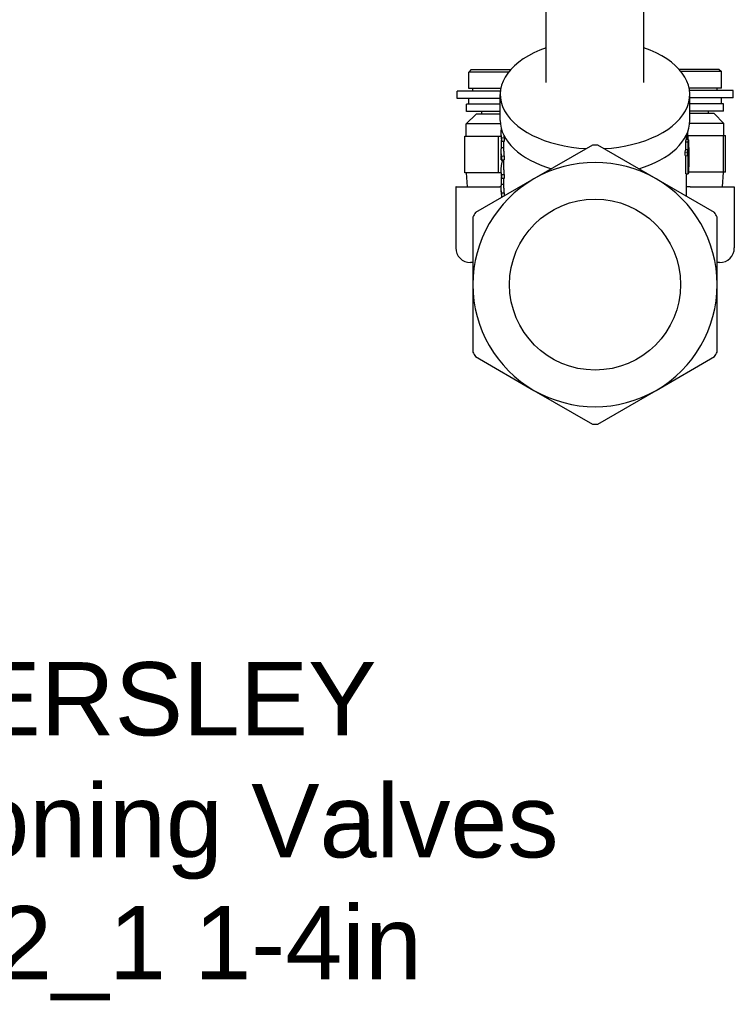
# Model space of a CAD drawing. Header units: millimetres. Extents: x 223 to 519, y 84 to 487.
# Tile 2 of 11: x 369 to 515, y 84 to 286. Entities that reach past the tile are written whole.
import ezdxf
from ezdxf.enums import TextEntityAlignment as Align

# ---------------------------------------------------------------- set-up
doc = ezdxf.new("R2010")
doc.units = ezdxf.units.MM
doc.layers.add('Detail', color=2, linetype='Continuous')
doc.layers.add('TEXT', color=7, linetype='Continuous')
doc.styles.add('fastrack', font='ARIAL.TTF')

msp = doc.modelspace()

# ---------------------------------------------------------------- linework, layer by layer
at = {"layer": 'Detail'}
for p, q in [((476.91, 272.99), (476.91, 294.12)), ((496.91, 272.99), (496.91, 294.12)), ((461.56, 275.63), (461.06, 275.13)), ((461.06, 271.73), (461.06, 275.13)), ((469.24, 275.13), (461.06, 275.13)), ((461.56, 275.63), (469.66, 275.63)), ((504.07, 275.73), (512.26, 275.73)), ((512.76, 275.23), (504.5, 275.23)), ((512.26, 275.73), (512.76, 275.23)), ((512.76, 271.83), (512.76, 275.23)), ((467.55, 271.23), (458.66, 271.23)), ((458.66, 269.73), (458.66, 271.23)), ((467.62, 271.73), (461.06, 271.73)), ((461.91, 271.23), (461.91, 271.73)), ((467.51, 265.21), (467.51, 270.54)), ((512.76, 271.83), (506.18, 271.83)), ((515.16, 271.33), (506.26, 271.33)), ((506.31, 265.21), (506.31, 270.54)), ((511.91, 271.33), (511.91, 271.83)), ((515.16, 269.83), (515.16, 271.33)), ((467.51, 269.73), (458.66, 269.73)), ((467.51, 268.53), (460.61, 268.53)), ((460.61, 267.03), (460.61, 268.53)), ((461.06, 268.53), (461.06, 269.73)), ((515.16, 269.83), (506.31, 269.83)), ((513.21, 268.63), (506.31, 268.63)), ((512.76, 268.63), (512.76, 269.83)), ((513.21, 267.13), (513.21, 268.63)), ((462.56, 266.53), (460.56, 264.53)), ((467.51, 267.03), (460.61, 267.03)), ((467.51, 266.53), (462.56, 266.53)), ((463.71, 266.53), (463.71, 267.03)), ((513.21, 267.13), (506.31, 267.13)), ((511.26, 266.63), (506.31, 266.63)), ((510.11, 266.63), (510.11, 267.13)), ((511.26, 266.63), (513.26, 264.63)), ((467.55, 264.53), (460.56, 264.53)), ((460.56, 262.03), (460.56, 264.53)), ((513.26, 264.63), (506.28, 264.63)), ((513.26, 262.13), (513.26, 264.63)), ((460.29, 262.03), (467.16, 262.03)), ((460.29, 254.53), (460.29, 262.03)), ((467.16, 262.03), (467.71, 262.03)), ((467.16, 254.53), (467.16, 262.03)), ((467.71, 261.94), (467.71, 262.68)), ((505.61, 261.3), (505.61, 262.25)), ((505.9, 262.13), (505.99, 262.13)), ((505.99, 262.13), (513.19, 262.13)), ((505.99, 261.34), (505.99, 262.13)), ((513.19, 254.63), (513.19, 262.13)), ((513.19, 262.13), (513.61, 262.13)), ((513.61, 254.63), (513.61, 262.13)), ((467.75, 259.65), (467.75, 261.2)), ((468.3, 261.65), (467.8, 261.62)), ((467.8, 260.88), (467.8, 261.62)), ((468.3, 260.91), (467.8, 260.88)), ((468.21, 258.91), (468.21, 260.91)), ((468.3, 261.65), (468.3, 260.91)), ((486.37, 260.18), (474.41, 253.28)), ((499.41, 253.28), (487.45, 260.18)), ((505.47, 260.86), (505.97, 260.82)), ((505.47, 259.29), (505.47, 260.86)), ((505.55, 261.31), (506.05, 261.28)), ((505.61, 261.33), (506.06, 261.34)), ((505.97, 259.26), (505.97, 260.82)), ((506.05, 261.28), (506.05, 259.72)), ((506.11, 259.84), (506.11, 260.58)), ((467.71, 258.17), (467.71, 258.91)), ((467.71, 257.16), (467.71, 258.01)), ((468.21, 259.63), (467.75, 259.65)), ((505.35, 258.8), (505.84, 258.75)), ((505.35, 258.06), (505.35, 258.8)), ((505.35, 258.06), (505.84, 258.01)), ((505.47, 259.29), (505.97, 259.26)), ((505.47, 254.3), (505.47, 258.05)), ((505.84, 258.01), (505.84, 258.75)), ((505.97, 254.27), (505.97, 258.52)), ((506.05, 256.03), (506.05, 258.98)), ((506.11, 257.95), (506.11, 259.07)), ((468.3, 257.88), (467.8, 257.85)), ((467.8, 257.11), (467.8, 257.85)), ((468.3, 257.14), (467.8, 257.11)), ((468.21, 255.14), (468.21, 257.14)), ((468.3, 257.88), (468.3, 257.14)), ((467.16, 254.53), (460.29, 254.53)), ((460.81, 251.63), (460.63, 254.53)), ((467.71, 254.53), (467.16, 254.53)), ((467.71, 254.4), (467.71, 255.14)), ((468.3, 254.11), (467.8, 254.08)), ((467.8, 253.35), (467.8, 254.08)), ((468.3, 254.11), (468.3, 253.37)), ((505.47, 254.3), (505.97, 254.27)), ((505.61, 249.7), (505.61, 254.3)), ((513.19, 254.63), (506.04, 254.63)), ((513, 251.63), (513.19, 254.63)), ((513.61, 254.63), (513.19, 254.63)), ((474.41, 253.28), (462.45, 246.37)), ((467.75, 252.11), (467.75, 253.66)), ((468.21, 252.09), (467.75, 252.11)), ((468.3, 253.37), (467.8, 253.35)), ((468.21, 251.37), (468.21, 253.37)), ((511.37, 246.37), (499.41, 253.28)), ((458.41, 251.53), (458.41, 239.13)), ((458.51, 251.63), (467.41, 251.63)), ((467.72, 251.63), (467.41, 251.63)), ((467.71, 250.63), (467.71, 251.37)), ((468.3, 250.34), (467.8, 250.32)), ((467.8, 249.58), (467.8, 250.32)), ((468.3, 250.34), (468.3, 249.75)), ((506.41, 251.63), (505.61, 251.63)), ((506.41, 251.63), (515.41, 251.63)), ((515.41, 251.63), (515.41, 239.13)), ((468.02, 249.59), (467.8, 249.58)), ((461.91, 245.44), (461.91, 231.63)), ((511.91, 231.63), (511.91, 245.44)), ((461.91, 236.13), (461.41, 236.13)), ((512.41, 236.13), (511.91, 236.13)), ((461.91, 231.63), (461.91, 217.82)), ((511.91, 217.82), (511.91, 231.63)), ((462.45, 216.88), (474.41, 209.98)), ((499.41, 209.98), (511.37, 216.88)), ((474.41, 209.98), (486.37, 203.07)), ((487.45, 203.07), (499.41, 209.98))]:
    msp.add_line(p, q, dxfattribs=at)
at = {"layer": 'Detail', "flags": 128}
for points in [[(467.8, 261.62), (467.79, 261.7), (467.78, 261.77), (467.76, 261.85), (467.76, 261.92), (467.75, 262), (467.74, 262.08), (467.73, 262.15), (467.73, 262.23), (467.72, 262.3), (467.72, 262.38), (467.71, 262.46), (467.71, 262.53), (467.71, 262.61), (467.71, 262.68), (467.71, 262.76), (467.71, 262.84), (467.72, 262.91), (467.72, 262.99), (467.72, 263.06), (467.73, 263.14), (467.73, 263.22), (467.74, 263.29), (467.75, 263.37), (467.76, 263.44)], [(505.93, 261.34), (505.92, 261.4), (505.92, 261.47), (505.92, 261.53), (505.92, 261.59), (505.92, 261.66), (505.91, 261.72), (505.91, 261.78), (505.91, 261.85), (505.91, 261.91), (505.9, 261.97), (505.9, 262.04), (505.9, 262.1), (505.9, 262.16), (505.9, 262.23), (505.89, 262.29), (505.89, 262.35), (505.89, 262.42), (505.89, 262.48), (505.88, 262.54), (505.88, 262.61), (505.88, 262.67), (505.88, 262.73), (505.87, 262.8), (505.87, 262.86)], [(467.71, 261.94), (467.71, 261.89), (467.71, 261.85), (467.71, 261.81), (467.71, 261.76), (467.71, 261.72), (467.72, 261.67), (467.72, 261.63), (467.72, 261.59), (467.72, 261.54), (467.73, 261.5), (467.73, 261.45), (467.73, 261.41), (467.74, 261.37), (467.74, 261.32), (467.75, 261.28), (467.75, 261.23), (467.75, 261.19), (467.76, 261.15), (467.77, 261.1), (467.77, 261.06), (467.78, 261.01), (467.78, 260.97), (467.79, 260.93), (467.8, 260.88)], [(505.97, 260.82), (505.97, 260.84), (505.98, 260.86), (505.98, 260.88), (505.99, 260.9), (505.99, 260.92), (505.99, 260.94), (506, 260.96), (506, 260.98), (506, 261), (506.01, 261.02), (506.01, 261.03), (506.02, 261.05), (506.02, 261.07), (506.02, 261.09), (506.02, 261.11), (506.03, 261.13), (506.03, 261.15), (506.03, 261.17), (506.04, 261.19), (506.04, 261.21), (506.04, 261.23), (506.05, 261.25), (506.05, 261.27), (506.05, 261.28)], [(506.05, 259.72), (506.06, 259.78), (506.07, 259.85), (506.08, 259.92), (506.08, 259.99), (506.09, 260.06), (506.09, 260.12), (506.1, 260.19), (506.1, 260.26), (506.11, 260.33), (506.11, 260.39), (506.11, 260.46), (506.11, 260.53), (506.11, 260.6), (506.11, 260.67), (506.11, 260.73), (506.11, 260.8), (506.1, 260.87), (506.1, 260.94), (506.1, 261.01), (506.09, 261.07), (506.09, 261.14), (506.08, 261.21), (506.07, 261.28), (506.06, 261.34)], [(467.8, 257.85), (467.79, 257.93), (467.78, 258), (467.77, 258.08), (467.76, 258.15), (467.75, 258.22), (467.74, 258.3), (467.73, 258.37), (467.73, 258.45), (467.72, 258.52), (467.72, 258.6), (467.71, 258.67), (467.71, 258.75), (467.71, 258.82), (467.71, 258.9), (467.71, 258.97), (467.71, 259.05), (467.71, 259.12), (467.72, 259.2), (467.72, 259.27), (467.73, 259.35), (467.73, 259.42), (467.74, 259.5), (467.75, 259.57), (467.75, 259.65)], [(467.71, 258.17), (467.71, 258.16), (467.71, 258.16), (467.71, 258.15), (467.71, 258.14), (467.71, 258.14), (467.71, 258.13), (467.71, 258.12), (467.71, 258.12), (467.71, 258.11), (467.71, 258.1), (467.71, 258.09), (467.71, 258.09), (467.71, 258.08), (467.71, 258.07), (467.71, 258.07), (467.71, 258.06), (467.71, 258.05), (467.71, 258.05), (467.71, 258.04), (467.71, 258.03), (467.71, 258.03), (467.71, 258.02), (467.71, 258.01), (467.71, 258)], [(467.71, 258), (467.71, 258.01), (467.71, 258.01), (467.71, 258.01), (467.71, 258.01), (467.71, 258.01), (467.71, 258.01), (467.71, 258.01), (467.71, 258.01), (467.71, 258.01), (467.71, 258.01), (467.71, 258.01), (467.71, 258.01), (467.71, 258.02), (467.71, 258.02), (467.71, 258.02), (467.71, 258.02), (467.71, 258.02), (467.71, 258.02), (467.71, 258.02), (467.71, 258.02), (467.71, 258.02), (467.71, 258.02), (467.71, 258.02), (467.71, 258.02)], [(505.84, 258.75), (505.85, 258.77), (505.86, 258.79), (505.86, 258.81), (505.87, 258.83), (505.87, 258.86), (505.88, 258.88), (505.88, 258.9), (505.89, 258.92), (505.9, 258.94), (505.9, 258.96), (505.91, 258.98), (505.91, 259), (505.92, 259.02), (505.92, 259.04), (505.93, 259.07), (505.93, 259.09), (505.94, 259.11), (505.94, 259.13), (505.95, 259.15), (505.95, 259.17), (505.96, 259.19), (505.96, 259.21), (505.97, 259.23), (505.97, 259.26)], [(505.97, 258.52), (505.97, 258.49), (505.96, 258.47), (505.96, 258.45), (505.95, 258.43), (505.95, 258.41), (505.94, 258.39), (505.94, 258.37), (505.93, 258.35), (505.93, 258.33), (505.92, 258.31), (505.92, 258.28), (505.91, 258.26), (505.91, 258.24), (505.9, 258.22), (505.9, 258.2), (505.89, 258.18), (505.88, 258.16), (505.88, 258.14), (505.87, 258.12), (505.87, 258.1), (505.86, 258.07), (505.86, 258.05), (505.85, 258.03), (505.84, 258.01)], [(506.11, 257.95), (506.11, 257.81), (506.11, 257.68), (506.11, 257.54), (506.11, 257.4), (506.11, 257.26), (506.11, 257.12), (506.1, 256.99), (506.1, 256.85), (506.1, 256.71), (506.1, 256.57), (506.1, 256.44), (506.09, 256.3), (506.09, 256.16), (506.09, 256.02), (506.08, 255.88), (506.08, 255.75), (506.07, 255.61), (506.07, 255.47), (506.07, 255.33), (506.06, 255.2), (506.06, 255.06), (506.05, 254.92), (506.04, 254.78), (506.04, 254.65)], [(506.11, 259.67), (506.11, 259.52), (506.11, 259.37), (506.11, 259.22), (506.11, 259.06), (506.11, 258.91), (506.11, 258.76), (506.11, 258.61), (506.11, 258.46), (506.11, 258.3), (506.11, 258.15), (506.1, 258), (506.1, 257.85), (506.1, 257.7), (506.1, 257.55), (506.09, 257.39), (506.09, 257.24), (506.09, 257.09), (506.08, 256.94), (506.08, 256.79), (506.07, 256.64), (506.07, 256.48), (506.06, 256.33), (506.06, 256.18), (506.05, 256.03)], [(467.71, 257.16), (467.71, 257.16), (467.71, 257.16), (467.71, 257.16), (467.71, 257.16), (467.71, 257.15), (467.72, 257.15), (467.72, 257.15), (467.72, 257.15), (467.72, 257.14), (467.73, 257.14), (467.73, 257.14), (467.73, 257.14), (467.74, 257.14), (467.74, 257.13), (467.75, 257.13), (467.75, 257.13), (467.75, 257.13), (467.76, 257.13), (467.77, 257.12), (467.77, 257.12), (467.78, 257.12), (467.78, 257.12), (467.79, 257.12), (467.8, 257.11)], [(467.8, 254.08), (467.78, 254.21), (467.76, 254.34), (467.75, 254.46), (467.73, 254.59), (467.72, 254.72), (467.72, 254.85), (467.71, 254.97), (467.71, 255.1), (467.71, 255.23), (467.71, 255.36), (467.72, 255.48), (467.73, 255.61), (467.74, 255.74), (467.75, 255.86), (467.77, 255.99), (467.79, 256.12), (467.81, 256.24), (467.83, 256.37), (467.86, 256.5), (467.89, 256.62), (467.92, 256.75), (467.95, 256.88), (467.99, 257), (468.03, 257.13)], [(467.71, 254.4), (467.71, 254.36), (467.71, 254.31), (467.71, 254.27), (467.71, 254.23), (467.71, 254.18), (467.72, 254.14), (467.72, 254.09), (467.72, 254.05), (467.72, 254.01), (467.73, 253.96), (467.73, 253.92), (467.73, 253.87), (467.74, 253.83), (467.74, 253.79), (467.75, 253.74), (467.75, 253.7), (467.75, 253.65), (467.76, 253.61), (467.77, 253.57), (467.77, 253.52), (467.78, 253.48), (467.78, 253.43), (467.79, 253.39), (467.8, 253.35)], [(506.04, 254.65), (506.04, 254.63), (506.03, 254.61), (506.03, 254.6), (506.03, 254.58), (506.03, 254.57), (506.02, 254.55), (506.02, 254.54), (506.02, 254.52), (506.02, 254.5), (506.01, 254.49), (506.01, 254.47), (506.01, 254.46), (506, 254.44), (506, 254.43), (506, 254.41), (506, 254.4), (505.99, 254.38), (505.99, 254.36), (505.99, 254.35), (505.98, 254.33), (505.98, 254.32), (505.98, 254.3), (505.97, 254.29), (505.97, 254.27)], [(467.8, 250.32), (467.79, 250.39), (467.78, 250.46), (467.77, 250.54), (467.76, 250.61), (467.75, 250.69), (467.74, 250.76), (467.73, 250.84), (467.73, 250.91), (467.72, 250.99), (467.72, 251.06), (467.71, 251.14), (467.71, 251.21), (467.71, 251.29), (467.71, 251.36), (467.71, 251.44), (467.71, 251.51), (467.71, 251.59), (467.72, 251.66), (467.72, 251.74), (467.73, 251.81), (467.73, 251.89), (467.74, 251.96), (467.75, 252.04), (467.75, 252.11)], [(467.71, 250.63), (467.71, 250.59), (467.71, 250.55), (467.71, 250.5), (467.71, 250.46), (467.71, 250.41), (467.72, 250.37), (467.72, 250.33), (467.72, 250.28), (467.72, 250.24), (467.73, 250.19), (467.73, 250.15), (467.73, 250.11), (467.74, 250.06), (467.74, 250.02), (467.75, 249.97), (467.75, 249.93), (467.75, 249.89), (467.76, 249.84), (467.77, 249.8), (467.77, 249.75), (467.78, 249.71), (467.78, 249.67), (467.79, 249.62), (467.8, 249.58)]]:
    msp.add_lwpolyline(points, dxfattribs=at)
at = {"layer": 'Detail'}
msp.add_circle((486.91, 231.63), 17.5, dxfattribs=at)
for centre, radius, start, end in [((486.91, 231.63), 28.56, 88.9136, 91.0864), ((486.91, 231.63), 25, 60, 120), ((486.91, 231.63), 25, 120, 180), ((486.91, 231.63), 25, 0, 60), ((458.51, 251.53), 0.1, 90, 180), ((486.91, 231.63), 28.56, 148.9136, 151.0864), ((486.91, 231.63), 28.56, 28.9136, 31.0864), ((461.41, 239.13), 3, 180, 270), ((512.41, 239.13), 3, 270, 0), ((486.91, 231.63), 25, 180, 240), ((486.91, 231.63), 25, 300, 0), ((486.91, 231.63), 28.56, 208.9136, 211.0864), ((486.91, 231.63), 28.56, 328.9136, 331.0864), ((486.91, 231.63), 25, 240, 300), ((486.91, 231.63), 28.56, 268.9136, 271.0864)]:
    msp.add_arc(centre, radius, start, end, dxfattribs=at)
for centre, major_axis, start_param, end_param in [((486.91, 270.54), (-19.4, 0), 5.253938, 7.761233), ((486.91, 270.54), (19.4, 0), 4.805137, 7.312433), ((486.91, 265.21), (-19.4, 0), 0, 1.092123), ((486.91, 265.21), (19.4, 0), 5.191063, 6.283185), ((486.91, 262.68), (-18.7, 0), 0.042976, 0.09601), ((486.91, 262.15), (18.7, 0), 6.162504, 6.204567), ((486.91, 258.91), (-18.7, 0), 0, 0.09601), ((486.91, 260.58), (18.7, 0), 6.116201, 6.162504), ((486.91, 259.84), (19.2, 0), 6.204567, 6.283185), ((486.91, 255.14), (-18.7, 0), 0, 0.09601), ((486.91, 251.37), (-18.7, 0), 0, 0.09601)]:
    msp.add_ellipse(centre, major_axis=major_axis, ratio=0.573576, start_param=start_param, end_param=end_param, dxfattribs=at)

# ---------------------------------------------------------------- texts
at = {"layer": 'TEXT', "style": 'fastrack'}
for s, p in [('HATTERSLEY', (373.48, 139.35)), ('Commissioning Valves', (373.48, 114.39)), ('Fig.1732_1 1-4in', (372.86, 89.44))]:
    msp.add_text(s, height=15, dxfattribs=at).set_placement(p, align=Align.CENTER)

doc.saveas('drawing.dxf')
